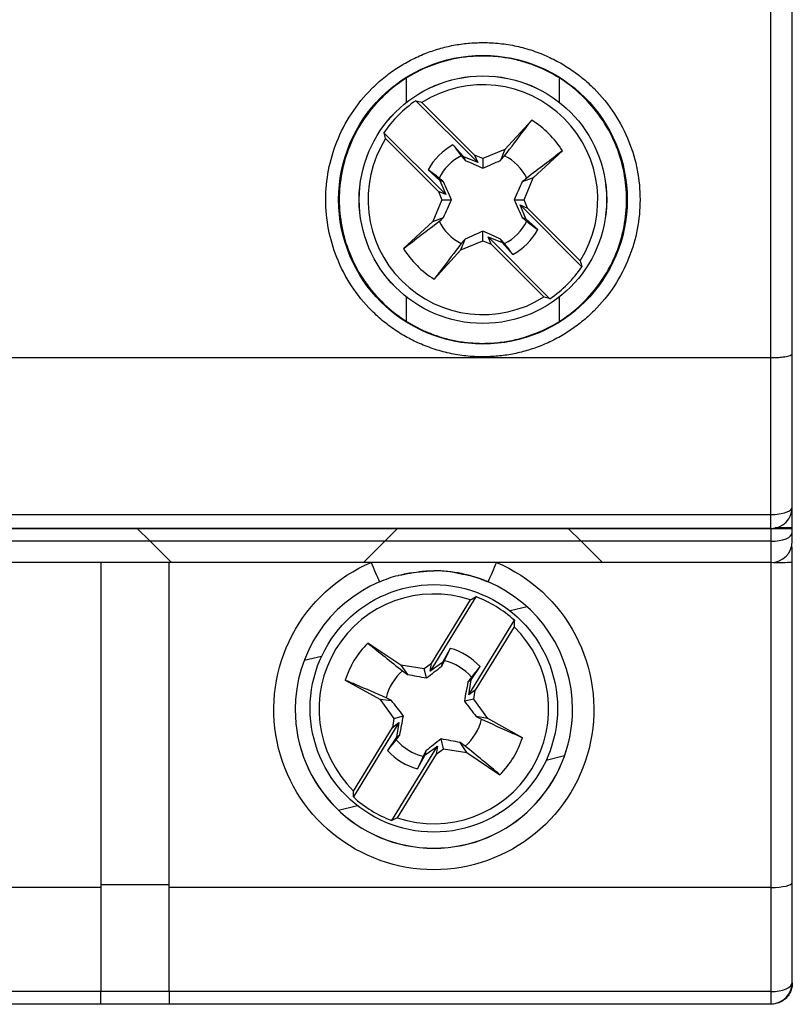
# Model space of a CAD drawing. Header units: inches. Extents: x 0.5 to 21.5, y 0.5 to 16.5.
# Tile 7 of 16: x 18.5 to 19.2, y 5.6 to 6.5. Entities that reach past the tile are written whole.
import ezdxf

# ---------------------------------------------------------------- set-up
doc = ezdxf.new("R2010")
doc.units = ezdxf.units.IN
doc.header["$LTSCALE"] = 2
doc.header["$MEASUREMENT"] = 0

msp = doc.modelspace()

# ---------------------------------------------------------------- linework, layer by layer
for p, q in [((19.21554, 6.21693), (19.21554, 6.55748)), ((19.23523, 6.2205), (19.23523, 6.55748)), ((18.879, 6.47428), (18.879, 6.45217)), ((19.02059, 6.45217), (19.02059, 6.47428)), ((18.94497, 6.39693), (18.88799, 6.45391)), ((18.89346, 6.45233), (18.94209, 6.40371)), ((18.99479, 6.43588), (18.97004, 6.40886)), ((18.85848, 6.4244), (18.91546, 6.36742)), ((18.90868, 6.3703), (18.86006, 6.41893)), ((18.93216, 6.4022), (18.92216, 6.41311)), ((18.94979, 6.40054), (18.94209, 6.40371)), ((18.94209, 6.40371), (18.94497, 6.39693)), ((18.97004, 6.40886), (18.94979, 6.40054)), ((18.97004, 6.40886), (18.96614, 6.39889)), ((18.99606, 6.38284), (19.02307, 6.4076)), ((18.93216, 6.4022), (18.93345, 6.39889)), ((18.94497, 6.39693), (18.93216, 6.4022)), ((18.94979, 6.40054), (18.94979, 6.39153)), ((18.89928, 6.39023), (18.91019, 6.38023)), ((18.91019, 6.38023), (18.91546, 6.36742)), ((18.9135, 6.37894), (18.91019, 6.38023)), ((18.99606, 6.38284), (18.98609, 6.37894)), ((18.98774, 6.3626), (18.99606, 6.38284)), ((18.90868, 6.3703), (18.91185, 6.3626)), ((18.91546, 6.36742), (18.90868, 6.3703)), ((18.91185, 6.3626), (18.90353, 6.34235)), ((18.91185, 6.3626), (18.92086, 6.3626)), ((18.97873, 6.3626), (18.98774, 6.3626)), ((18.98413, 6.35777), (18.9909, 6.35489)), ((18.98939, 6.34496), (18.98413, 6.35777)), ((19.0411, 6.3008), (18.98413, 6.35777)), ((18.9909, 6.35489), (18.98774, 6.3626)), ((18.9909, 6.35489), (19.03953, 6.30627)), ((18.90353, 6.34235), (18.87651, 6.3176)), ((18.90353, 6.34235), (18.9135, 6.34625)), ((18.98609, 6.34625), (18.98939, 6.34496)), ((19.00031, 6.33496), (18.98939, 6.34496)), ((18.94979, 6.32465), (18.94979, 6.33366)), ((18.92955, 6.31633), (18.93345, 6.3263)), ((18.92955, 6.31633), (18.94979, 6.32465)), ((18.94979, 6.32465), (18.9575, 6.32149)), ((18.95462, 6.32826), (18.96743, 6.323)), ((18.9575, 6.32149), (18.95462, 6.32826)), ((18.95462, 6.32826), (19.01159, 6.27129)), ((19.00612, 6.27286), (18.9575, 6.32149)), ((18.96743, 6.323), (18.96614, 6.3263)), ((18.96743, 6.323), (18.97743, 6.31208)), ((18.90479, 6.28932), (18.92955, 6.31633)), ((18.879, 6.27302), (18.879, 6.25091)), ((19.02059, 6.25091), (19.02059, 6.27302)), ((17.49113, 6.21693), (19.21554, 6.21693)), ((19.21554, 6.07222), (19.21554, 6.21693)), ((19.23523, 6.07913), (19.23523, 6.2205)), ((19.23523, 6.05982), (19.23523, 6.07913)), ((17.49113, 6.07222), (19.21554, 6.07222)), ((19.21554, 6.05945), (19.21554, 6.07222)), ((17.49113, 6.05945), (19.21554, 6.05945)), ((18.6309, 6.05943), (18.47342, 6.05943)), ((18.6309, 6.05933), (18.6309, 6.05943)), ((18.87105, 6.05933), (18.6309, 6.05933)), ((18.6309, 6.05933), (18.64271, 6.04752)), ((18.87105, 6.05933), (18.85924, 6.04752)), ((19.02853, 6.05943), (18.87105, 6.05943)), ((18.87105, 6.05943), (18.87105, 6.05933)), ((19.02853, 6.05933), (19.02853, 6.05943)), ((19.21554, 6.05933), (19.02853, 6.05933)), ((19.02853, 6.05933), (19.04034, 6.04752)), ((19.21554, 6.05933), (19.21554, 6.04752)), ((19.23523, 6.05982), (19.21937, 6.05982)), ((19.23523, 6.05943), (19.23523, 6.05982)), ((19.23523, 6.05577), (19.23523, 6.05943)), ((19.23523, 6.04766), (19.23523, 6.05577)), ((18.6426, 6.04762), (18.46171, 6.04762)), ((18.85924, 6.04752), (18.64271, 6.04752)), ((18.66239, 6.02794), (18.64271, 6.04752)), ((18.83956, 6.02794), (18.85924, 6.04752)), ((19.04024, 6.04762), (18.85935, 6.04762)), ((19.21554, 6.04752), (19.04034, 6.04752)), ((19.06003, 6.02794), (19.04034, 6.04752)), ((19.21554, 6.04752), (19.21554, 6.02794)), ((18.66229, 6.02804), (18.44202, 6.02804)), ((18.59743, 6.02804), (18.59743, 5.72824)), ((18.66042, 5.72824), (18.66042, 6.02804)), ((18.83956, 6.02794), (18.66239, 6.02794)), ((19.05993, 6.02804), (18.83966, 6.02804)), ((19.21554, 6.02794), (19.06003, 6.02794)), ((19.21554, 6.02794), (19.21554, 5.72824)), ((19.23523, 5.73271), (19.23523, 6.02818)), ((18.94318, 5.99645), (18.90116, 5.92771)), ((18.90236, 5.93471), (18.93823, 5.99338)), ((18.99047, 5.98714), (18.97478, 5.98336)), ((18.93676, 5.90594), (18.97878, 5.97469)), ((18.97854, 5.96874), (18.94267, 5.91007)), ((18.87399, 5.93316), (18.84359, 5.95362)), ((18.91954, 5.94878), (18.91237, 5.93583)), ((18.80097, 5.94142), (18.7848, 5.93752)), ((18.89562, 5.92982), (18.87399, 5.93316)), ((18.87399, 5.93316), (18.88012, 5.92478)), ((18.90236, 5.93471), (18.89562, 5.92982)), ((18.91237, 5.93583), (18.90116, 5.92771)), ((18.90116, 5.92771), (18.90236, 5.93471)), ((18.91189, 5.93244), (18.91237, 5.93583)), ((18.93888, 5.91963), (18.94714, 5.93191)), ((18.89773, 5.92148), (18.89562, 5.92982)), ((18.82273, 5.9195), (18.85479, 5.90177)), ((18.93888, 5.91963), (18.93597, 5.91773)), ((18.93676, 5.90594), (18.93888, 5.91963)), ((18.94267, 5.91007), (18.93676, 5.90594)), ((18.9414, 5.90184), (18.94267, 5.91007)), ((18.85479, 5.90177), (18.86763, 5.88404)), ((18.85479, 5.90177), (18.8654, 5.9007)), ((18.9414, 5.90184), (18.93265, 5.90014)), ((18.95424, 5.88411), (18.9414, 5.90184)), ((18.86763, 5.88404), (18.87639, 5.88657)), ((18.95424, 5.88411), (18.94364, 5.88595)), ((18.87227, 5.88045), (18.83025, 5.81171)), ((18.8305, 5.81713), (18.86636, 5.87581)), ((18.86763, 5.88404), (18.86636, 5.87581)), ((18.86636, 5.87581), (18.87227, 5.88045)), ((18.87227, 5.88045), (18.87016, 5.86676)), ((18.98631, 5.86638), (18.95424, 5.88411)), ((18.87016, 5.86676), (18.86189, 5.85448)), ((18.87016, 5.86676), (18.87307, 5.86892)), ((18.86586, 5.78994), (18.90788, 5.85869)), ((18.89666, 5.85056), (18.90788, 5.85869)), ((18.90788, 5.85869), (18.90667, 5.85117)), ((18.91342, 5.85605), (18.91131, 5.86522)), ((18.93505, 5.85271), (18.92892, 5.86187)), ((18.90667, 5.85117), (18.87081, 5.79249)), ((18.8895, 5.83761), (18.89666, 5.85056)), ((18.89714, 5.85421), (18.89666, 5.85056)), ((18.90667, 5.85117), (18.91342, 5.85605)), ((18.91342, 5.85605), (18.93505, 5.85271)), ((18.93505, 5.85271), (18.96545, 5.83226)), ((19.00822, 5.84577), (19.02516, 5.84986)), ((18.8166, 5.79954), (18.83396, 5.80373)), ((18.59743, 5.73092), (18.66042, 5.73092)), ((19.23523, 5.64062), (19.23523, 5.73271)), ((18.59743, 5.72824), (18.10924, 5.72824)), ((18.59743, 5.72824), (18.59743, 5.63221)), ((19.21554, 5.72824), (18.66042, 5.72824)), ((18.66042, 5.63221), (18.66042, 5.72824)), ((19.21554, 5.72824), (19.21554, 5.63221)), ((18.59743, 5.63221), (18.10924, 5.63221)), ((18.66042, 5.63227), (18.59743, 5.63227)), ((18.59743, 5.62093), (18.59743, 5.63221)), ((19.21554, 5.63221), (18.66042, 5.63221)), ((18.66042, 5.63221), (18.66042, 5.62093)), ((19.21554, 5.63221), (19.21554, 5.62093)), ((19.21554, 5.62047), (17.49113, 5.62047)), ((18.10924, 5.62093), (18.59743, 5.62093)), ((18.59743, 5.621), (18.66042, 5.621)), ((18.66042, 5.62093), (19.21554, 5.62093))]:
    msp.add_line(p, q)
at = {"flags": 128}
msp.add_lwpolyline([(19.21554, 5.63221), (19.21938, 5.63237), (19.22307, 5.63285), (19.22648, 5.63362), (19.22946, 5.63467), (19.23191, 5.63594), (19.23373, 5.6374), (19.23485, 5.63898), (19.23523, 5.64062)], dxfattribs=at)
for centre, radius in [((18.94979, 6.3626), 0.13313), ((18.94979, 6.3626), 0.11417), ((18.94979, 6.3626), 0.11413), ((18.90452, 5.89343), 0.11413)]:
    msp.add_circle(centre, radius)
for centre, radius, start, end in [((18.94979, 6.3626), 0.10595, 327.88242, 122.11758), ((18.94979, 6.3626), 0.11026, 124.091, 145.909), ((18.94979, 6.3626), 0.08599, 31.55314, 58.44686), ((18.94979, 6.3626), 0.10595, 147.88242, 302.11758), ((18.94979, 6.3626), 0.05758, 118.68358, 151.31642), ((18.94979, 6.3626), 0.04508, 116.24771, 153.75229), ((18.94979, 6.3626), 0.04508, 26.24771, 63.75229), ((18.94979, 6.3626), 0.04508, 206.24771, 243.75229), ((18.94979, 6.3626), 0.04508, 296.24771, 333.75229), ((18.94979, 6.3626), 0.05758, 298.68358, 331.31642), ((18.94979, 6.3626), 0.08599, 211.55314, 238.44686), ((18.94979, 6.3626), 0.11026, 304.091, 325.909), ((19.21554, 6.07913), 0.01969, 270, 0), ((19.22046, 6.9993), 0.93999, 269.70004, 270.89995), ((21.0159, 6.94682), 2.35578, 202.95412, 203.43058), ((16.79314, 6.94682), 2.35578, 336.56942, 337.04588), ((19.22148, 6.88942), 0.86134, 269.76332, 270.91428), ((18.90452, 5.89236), 0.12795, 113.07336, 179.99983), ((18.90452, 5.89236), 0.12795, 0.00017, 66.92664), ((18.90452, 5.89294), 0.10595, 71.44696, 225.68268), ((18.90452, 5.8932), 0.11026, 47.65659, 69.47445), ((18.90452, 5.89294), 0.10595, 251.44696, 45.68268), ((18.90452, 5.89294), 0.08599, 135.11787, 162.01176), ((18.90452, 5.8932), 0.05758, 42.2492, 74.88184), ((18.90452, 5.89331), 0.04508, 39.81334, 77.31769), ((18.90452, 5.89331), 0.04508, 129.81242, 167.31722), ((18.90452, 5.8925), 0.12795, 180.00062, 359.99938), ((18.90452, 5.89236), 0.12795, 180.00061, 359.99939), ((18.90452, 5.89331), 0.04508, 309.81242, 347.31722), ((18.90452, 5.89331), 0.04508, 219.81334, 257.31769), ((18.90452, 5.89294), 0.08599, 315.11787, 342.01176), ((18.90452, 5.8932), 0.05758, 222.2492, 254.88184), ((18.90452, 5.8932), 0.11026, 227.65659, 249.47445), ((19.21554, 5.64062), 0.01968, 269.99961, 359.99961)]:
    msp.add_arc(centre, radius, start, end)
for centre, major_axis, ratio, start_param, end_param in [((19.21554, 6.05577), (0.01969, 0), 0.419444, 4.712389, 6.283185), ((19.21554, 6.04766), (0, 0.01973), 0.99785, 3.141593, 4.712389), ((19.21554, 5.73271), (0.01969, 0), 0.226928, 4.712389, 6.283185)]:
    msp.add_ellipse(centre, major_axis=major_axis, ratio=ratio, start_param=start_param, end_param=end_param)
for points, knots in [([(18.94979, 6.21766), (18.94717, 6.2177), (18.94195, 6.21778), (18.93416, 6.21842), (18.92645, 6.21946), (18.91882, 6.22091), (18.91126, 6.22278), (18.90379, 6.22507), (18.8943, 6.22854), (18.88301, 6.23368), (18.87026, 6.24113), (18.85824, 6.24989), (18.84343, 6.26326), (18.82774, 6.28256), (18.81443, 6.3083), (18.80653, 6.33527), (18.80401, 6.36259), (18.80653, 6.38992), (18.81442, 6.41689), (18.82774, 6.44263), (18.84343, 6.46193), (18.85824, 6.4753), (18.87025, 6.48406), (18.883, 6.49151), (18.89607, 6.49745), (18.90931, 6.50201), (18.92259, 6.50519), (18.93611, 6.50718), (18.94522, 6.50742), (18.94979, 6.50754)], [0, 0, 0, 0, 0.017277, 0.03443, 0.05151, 0.068566, 0.085649, 0.10281, 0.120098, 0.152252, 0.184451, 0.217289, 0.250174, 0.315809, 0.38008, 0.440024, 0.500014, 0.559959, 0.619949, 0.68422, 0.749855, 0.782693, 0.815578, 0.847732, 0.879931, 0.910075, 0.939954, 0.969839, 1, 1, 1, 1]), ([(18.94979, 6.50754), (18.95241, 6.5075), (18.95764, 6.50742), (18.96542, 6.50677), (18.97314, 6.50574), (18.98077, 6.50428), (18.98832, 6.50241), (18.9958, 6.50012), (19.00529, 6.49665), (19.01658, 6.49152), (19.02932, 6.48407), (19.04134, 6.4753), (19.05615, 6.46194), (19.07185, 6.44263), (19.08516, 6.4169), (19.09305, 6.38993), (19.09557, 6.3626), (19.09305, 6.33528), (19.08516, 6.3083), (19.07185, 6.28256), (19.05616, 6.26326), (19.04135, 6.2499), (19.02934, 6.24113), (19.01658, 6.23368), (19.00352, 6.22774), (18.99027, 6.22318), (18.977, 6.22), (18.96348, 6.21802), (18.95437, 6.21778), (18.94979, 6.21766)], [0, 0, 0, 0, 0.017277, 0.03443, 0.05151, 0.068566, 0.085649, 0.10281, 0.120098, 0.152252, 0.184451, 0.217289, 0.250174, 0.315809, 0.38008, 0.440024, 0.500014, 0.559959, 0.619949, 0.68422, 0.749855, 0.782693, 0.815578, 0.847732, 0.879931, 0.910075, 0.939954, 0.969839, 1, 1, 1, 1]), ([(18.94979, 6.49511), (18.9474, 6.49507), (18.94262, 6.495), (18.9355, 6.49441), (18.92845, 6.49346), (18.92147, 6.49213), (18.91457, 6.49042), (18.90773, 6.48832), (18.89479, 6.48359), (18.8765, 6.47417), (18.85547, 6.45693), (18.83822, 6.43589), (18.82608, 6.41233), (18.81882, 6.38758), (18.81652, 6.3626), (18.81882, 6.33762), (18.82607, 6.31288), (18.83822, 6.28931), (18.85546, 6.26827), (18.8765, 6.25103), (18.89638, 6.24079), (18.91278, 6.23514), (18.92492, 6.23223), (18.93728, 6.23042), (18.94561, 6.2302), (18.94979, 6.23009)], [0, 0, 0, 0, 0.017281, 0.034439, 0.051523, 0.068584, 0.085672, 0.102838, 0.120131, 0.185085, 0.250089, 0.315042, 0.380046, 0.440005, 0.500014, 0.559973, 0.619983, 0.684936, 0.74994, 0.814893, 0.879897, 0.910049, 0.939936, 0.96983, 1, 1, 1, 1]), ([(18.94979, 6.23009), (18.95219, 6.23013), (18.95696, 6.2302), (18.96408, 6.23079), (18.97113, 6.23173), (18.97811, 6.23306), (18.98502, 6.23478), (18.99185, 6.23687), (19.0048, 6.2416), (19.02308, 6.25102), (19.04412, 6.26826), (19.06136, 6.28931), (19.07351, 6.31287), (19.08077, 6.33761), (19.08307, 6.36259), (19.08077, 6.38758), (19.07352, 6.41231), (19.06137, 6.43588), (19.04413, 6.45692), (19.02309, 6.47417), (19.00321, 6.48441), (18.9868, 6.49005), (18.97467, 6.49296), (18.9623, 6.49477), (18.95398, 6.49499), (18.94979, 6.49511)], [0, 0, 0, 0, 0.017281, 0.034439, 0.051523, 0.068584, 0.085672, 0.102838, 0.120131, 0.185085, 0.250089, 0.315042, 0.380046, 0.440005, 0.500014, 0.559973, 0.619983, 0.684936, 0.74994, 0.814893, 0.879897, 0.910049, 0.939936, 0.96983, 1, 1, 1, 1]), ([(18.96973, 6.40303), (18.9759, 6.4111), (18.98201, 6.41911), (18.98812, 6.42712), (18.99034, 6.43004), (18.99257, 6.43296), (18.99479, 6.43588)], [0, 0, 0, 0, 0.001526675, 0.001526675, 0.001526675, 0.00208361, 0.00208361, 0.00208361, 0.00208361]), ([(18.92986, 6.32217), (18.92369, 6.31409), (18.91757, 6.30608), (18.91147, 6.29807), (18.90924, 6.29515), (18.90702, 6.29223), (18.90479, 6.28932)], [0, 0, 0, 0, 0.001526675, 0.001526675, 0.001526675, 0.00208361, 0.00208361, 0.00208361, 0.00208361]), ([(19.21554, 6.21693), (19.21636, 6.21693), (19.21802, 6.21695), (19.22048, 6.21704), (19.22292, 6.21718), (19.22526, 6.21739), (19.22748, 6.21765), (19.22985, 6.21802), (19.23235, 6.2186), (19.23469, 6.21944), (19.23504, 6.22012), (19.23523, 6.2205)], [0, 0, 0, 0, 0.078984, 0.159522, 0.241656, 0.325424, 0.410863, 0.498006, 0.629463, 0.796822, 1, 1, 1, 1]), ([(19.21554, 6.07222), (19.22069, 6.07222), (19.22582, 6.07297), (19.2331, 6.07552), (19.23523, 6.07732), (19.23523, 6.07913)], [0, 0, 0, 0, 0.5, 0.5, 1, 1, 1, 1]), ([(19.23523, 6.02818), (19.23523, 6.03066), (19.23523, 6.03448), (19.23523, 6.039), (19.23523, 6.04136), (19.23523, 6.04232), (19.23523, 6.04244)], [0, 0, 0, 0, 0.461337, 0.709451, 0.963349, 1, 1, 1, 1]), ([(18.90452, 5.74462), (18.87049, 5.74462), (18.8375, 5.75638), (18.78479, 5.79942), (18.76667, 5.82939), (18.75306, 5.89607), (18.75798, 5.93074), (18.78961, 5.991), (18.81535, 6.01474), (18.84666, 6.02808)], [0, 0, 0, 0, 0.25, 0.25, 0.5, 0.5, 0.75, 0.75, 1, 1, 1, 1]), ([(18.96238, 6.02808), (18.99369, 6.01474), (19.01943, 5.991), (19.05106, 5.93074), (19.05598, 5.89607), (19.04237, 5.82939), (19.02425, 5.79942), (18.97153, 5.75638), (18.93855, 5.74462), (18.90452, 5.74462)], [0, 0, 0, 0, 0.25, 0.25, 0.5, 0.5, 0.75, 0.75, 1, 1, 1, 1]), ([(18.85437, 6.01007), (18.86003, 6.01251), (18.86589, 6.01504), (18.87211, 6.01609), (18.87232, 6.01613)], [0, 0, 0, 0, 0.965733, 1, 1, 1, 1]), ([(18.87232, 6.01613), (18.87945, 6.01759), (18.89601, 6.021), (18.91532, 6.02071), (18.92648, 6.01824), (18.92823, 6.01785)], [0, 0, 0, 0, 0.388986, 0.903965, 1, 1, 1, 1]), ([(18.87233, 6.01615), (18.87455, 6.01671), (18.88503, 6.01934), (18.89593, 6.01987), (18.90452, 6.02029)], [0, 0, 0, 0, 0.2121948, 1, 1, 1, 1]), ([(18.95466, 6.01007), (18.94666, 6.01348), (18.9385, 6.01601), (18.92172, 6.01942), (18.91305, 6.02029), (18.90452, 6.02029)], [0, 0, 0, 0, 0.5, 0.5, 1, 1, 1, 1]), ([(18.92823, 6.01785), (18.93179, 6.01719), (18.94083, 6.01553), (18.94944, 6.01213), (18.95466, 6.01007)], [0, 0, 0, 0, 0.393476, 1, 1, 1, 1]), ([(18.86054, 5.90321), (18.85124, 5.90722), (18.84202, 5.91119), (18.83281, 5.91516), (18.82944, 5.91661), (18.82609, 5.91805), (18.82273, 5.9195)], [0, 0, 0, 0, 0.001526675, 0.001526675, 0.001526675, 0.00208361, 0.00208361, 0.00208361, 0.00208361]), ([(18.9485, 5.88341), (18.95779, 5.87922), (18.96702, 5.87507), (18.97623, 5.87092), (18.97959, 5.86941), (18.98295, 5.86789), (18.98631, 5.86638)], [0, 0, 0, 0, 0.001526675, 0.001526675, 0.001526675, 0.00208361, 0.00208361, 0.00208361, 0.00208361]), ([(19.23523, 5.64016), (19.2352, 5.63939), (19.23515, 5.63795), (19.2348, 5.63596), (19.23436, 5.63432), (19.23355, 5.63203), (19.23209, 5.62924), (19.22926, 5.62579), (19.22544, 5.62289), (19.2206, 5.62085), (19.2172, 5.62059), (19.21554, 5.62047)], [0, 0, 0, 0, 0.078533, 0.14655, 0.20405, 0.251032, 0.391612, 0.516214, 0.686544, 0.847198, 1, 1, 1, 1])]:
    msp.add_open_spline(points, degree=3, knots=knots)
for points in [[(18.88799, 6.45391), (18.8898, 6.4534), (18.89162, 6.45287), (18.89346, 6.45233)], [(18.86006, 6.41893), (18.85952, 6.42077), (18.85899, 6.42259), (18.85848, 6.4244)], [(18.92216, 6.41311), (18.92472, 6.40976), (18.92728, 6.4064), (18.92986, 6.40303)], [(18.92986, 6.40303), (18.93105, 6.40165), (18.93225, 6.40027), (18.93345, 6.39889)], [(18.96614, 6.39889), (18.96734, 6.40027), (18.96853, 6.40165), (18.96973, 6.40303)], [(19.02307, 6.4076), (19.01216, 6.39928), (19.00124, 6.39095), (18.99022, 6.38253)], [(18.93345, 6.39889), (18.93876, 6.39645), (18.94414, 6.394), (18.94979, 6.39153)], [(18.94979, 6.39153), (18.95544, 6.394), (18.96083, 6.39645), (18.96614, 6.39889)], [(18.90936, 6.38253), (18.90599, 6.38511), (18.90263, 6.38767), (18.89928, 6.39023)], [(18.9135, 6.37894), (18.91212, 6.38014), (18.91074, 6.38134), (18.90936, 6.38253)], [(18.92086, 6.3626), (18.91839, 6.36825), (18.91594, 6.37363), (18.9135, 6.37894)], [(18.98609, 6.37894), (18.98365, 6.37363), (18.9812, 6.36825), (18.97873, 6.3626)], [(18.99022, 6.38253), (18.98885, 6.38134), (18.98747, 6.38014), (18.98609, 6.37894)], [(18.9135, 6.34625), (18.91594, 6.35156), (18.91839, 6.35695), (18.92086, 6.3626)], [(18.97873, 6.3626), (18.9812, 6.35695), (18.98365, 6.35156), (18.98609, 6.34625)], [(18.87651, 6.3176), (18.88743, 6.32592), (18.89834, 6.33424), (18.90936, 6.34266)], [(18.90936, 6.34266), (18.91074, 6.34386), (18.91212, 6.34505), (18.9135, 6.34625)], [(18.98609, 6.34625), (18.98747, 6.34505), (18.98885, 6.34386), (18.99022, 6.34266)], [(18.99022, 6.34266), (18.99359, 6.34008), (18.99695, 6.33752), (19.00031, 6.33496)], [(18.94979, 6.33366), (18.94414, 6.33119), (18.93876, 6.32874), (18.93345, 6.3263)], [(18.96614, 6.3263), (18.96083, 6.32874), (18.95544, 6.33119), (18.94979, 6.33366)], [(18.93345, 6.3263), (18.93225, 6.32492), (18.93105, 6.32354), (18.92986, 6.32217)], [(18.96973, 6.32217), (18.96853, 6.32354), (18.96734, 6.32492), (18.96614, 6.3263)], [(18.97743, 6.31208), (18.97487, 6.31544), (18.97231, 6.3188), (18.96973, 6.32217)], [(19.03953, 6.30627), (19.04007, 6.30443), (19.04059, 6.30261), (19.0411, 6.3008)], [(19.01159, 6.27129), (19.00979, 6.2718), (19.00796, 6.27232), (19.00612, 6.27286)], [(18.93823, 5.99338), (18.93989, 5.99443), (18.94154, 5.99545), (18.94318, 5.99645)], [(18.97878, 5.97469), (18.97871, 5.97273), (18.97863, 5.97074), (18.97854, 5.96874)], [(18.84359, 5.95362), (18.85423, 5.94508), (18.86488, 5.93655), (18.87565, 5.92794)], [(18.91441, 5.93729), (18.91613, 5.94113), (18.91783, 5.94496), (18.91954, 5.94878)], [(18.89773, 5.92148), (18.90264, 5.9252), (18.9073, 5.92883), (18.91189, 5.93244)], [(18.91189, 5.93244), (18.91273, 5.93406), (18.91357, 5.93567), (18.91441, 5.93729)], [(18.94714, 5.93191), (18.94448, 5.92867), (18.94182, 5.92543), (18.93914, 5.92217)], [(18.87565, 5.92794), (18.87714, 5.92688), (18.87863, 5.92583), (18.88012, 5.92478)], [(18.88012, 5.92478), (18.88585, 5.92366), (18.89166, 5.92255), (18.89773, 5.92148)], [(18.93914, 5.92217), (18.93809, 5.92069), (18.93703, 5.91921), (18.93597, 5.91773)], [(18.93597, 5.91773), (18.93484, 5.912), (18.93372, 5.90621), (18.93265, 5.90014)], [(18.8654, 5.9007), (18.86378, 5.90154), (18.86216, 5.90237), (18.86054, 5.90321)], [(18.87639, 5.88657), (18.87266, 5.89147), (18.86902, 5.89612), (18.8654, 5.9007)], [(18.93265, 5.90014), (18.93637, 5.89522), (18.94001, 5.89055), (18.94364, 5.88595)], [(18.87307, 5.86892), (18.8742, 5.87467), (18.87531, 5.88049), (18.87639, 5.88657)], [(18.94364, 5.88595), (18.94526, 5.8851), (18.94688, 5.88426), (18.9485, 5.88341)], [(18.86989, 5.86445), (18.87095, 5.86594), (18.87201, 5.86743), (18.87307, 5.86892)], [(18.86189, 5.85448), (18.86455, 5.8578), (18.86722, 5.86111), (18.86989, 5.86445)], [(18.91131, 5.86522), (18.90639, 5.86149), (18.90173, 5.85784), (18.89714, 5.85421)], [(18.92892, 5.86187), (18.92318, 5.86302), (18.91738, 5.86414), (18.91131, 5.86522)], [(18.93338, 5.85868), (18.93189, 5.85975), (18.93041, 5.86081), (18.92892, 5.86187)], [(18.96545, 5.83226), (18.9548, 5.84104), (18.94415, 5.84983), (18.93338, 5.85868)], [(18.89462, 5.84933), (18.89291, 5.84541), (18.8912, 5.84151), (18.8895, 5.83761)], [(18.89714, 5.85421), (18.8963, 5.85258), (18.89546, 5.85096), (18.89462, 5.84933)], [(18.83025, 5.81171), (18.83032, 5.8135), (18.8304, 5.81531), (18.8305, 5.81713)], [(18.87081, 5.79249), (18.86915, 5.79162), (18.8675, 5.79077), (18.86586, 5.78994)]]:
    msp.add_open_spline(points, degree=3)

doc.saveas('drawing.dxf')
